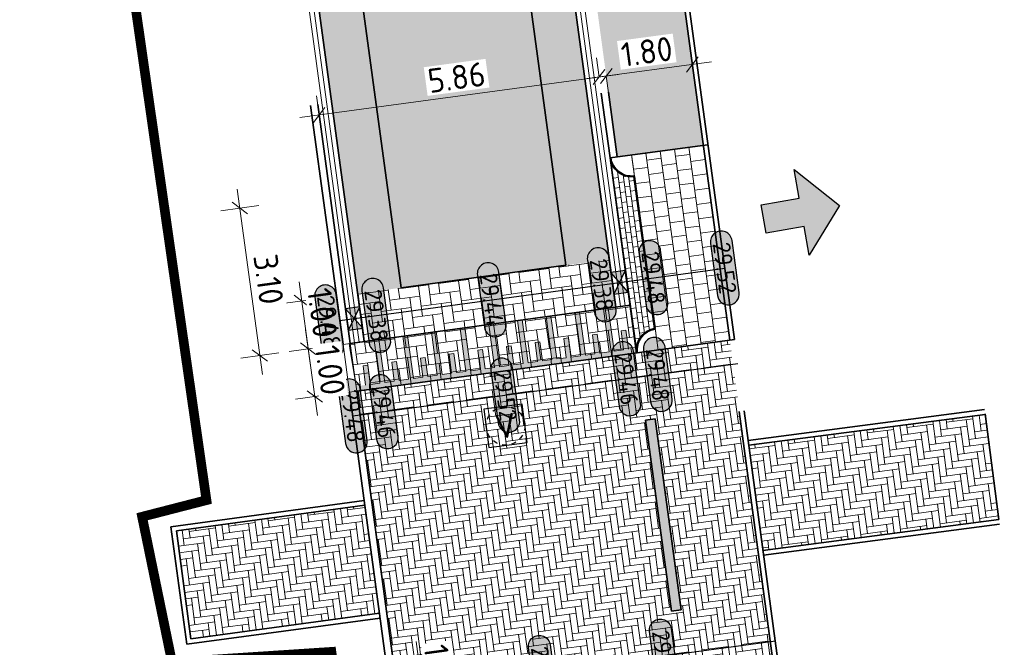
# Model space of a CAD drawing. Header units: metres. Extents: x 199937 to 201628, y 374508 to 375260.
# Tile 56 of 183: x 201139 to 201159, y 374759 to 374772. Entities that reach past the tile are written whole.
import ezdxf
from ezdxf.enums import TextEntityAlignment as Align

# ---------------------------------------------------------------- set-up
doc = ezdxf.new("R2010")
doc.units = ezdxf.units.M
for name, pattern in [('HIDDENX2', [0.75, 0.5, -0.25]), ('VH-OPSLUITBAND', [10, 4, -2, 2, -2]), ('VH-OPSLUITBAND_100X200', [16, 8, -2, 4, -2]), ('VH-OPSLUITBAND_150X250', [24, 16, -2, 4, -2]), ('VH-TROTTOIRBAND_130-150', [15, 5, -2, 2, -2, 2, -2]), ('XX-PROJECTGRENS', [18, 12, -3, 0, -3])]:
    doc.linetypes.add(name, pattern=pattern)
doc.layers.add('000___INRIT-PIJL', color=252, linetype='Continuous')
for name, color, linetype, lineweight in [('031___CL_DREMPEL TALUD', 250, 'Continuous', 18), ('B-WE-RI-VWA_RIOOLPUT_VALPUT-S', 20, 'Continuous', 25), ('N-WE-OG-HOOGTELIJN-G', 7, 'Continuous', 25), ('N-WE-RI-KOLK-S', 7, 'Continuous', 25), ('N-WE-VH-DREMPEL-G', 30, 'Continuous', 35), ('N-WE-VH-DWARSHELLING-S', 7, 'Continuous', 25), ('N-WE-VH-GOOT-G', 170, 'Continuous', 35), ('N-WE-VH-KANTOPSLUITING_OPSLUITBAND-G', 150, 'VH-OPSLUITBAND', 35), ('N-WE-VH-KANTOPSLUITING_OPSLUITBAND-V', 253, 'Continuous', 18), ('N-WE-VH-KANTOPSLUITING_OPSLUITBAND_100X200-G', 150, 'VH-OPSLUITBAND_100X200', 35), ('N-WE-VH-KANTOPSLUITING_OPSLUITBAND_150X250-G', 150, 'VH-OPSLUITBAND_150X250', 35), ('N-WE-VH-KANTOPSLUITING_TROTTOIRBAND_130 150-G', 210, 'VH-TROTTOIRBAND_130-150', 35), ('N-WE-VH-KANTOPSLUITING_TROTTOIRBAND_130 150_250_HOEKBLOK-S', 210, 'Continuous', 25), ('N-WE-VH-KANTOPSLUITING_VERLOOPBAND-S', 251, 'Continuous', 25), ('N-WE-VH-KANTVERHARDING_STREKLAAG-G', 60, 'Continuous', 18), ('N-WE-VH-VERHARDING_BETONSTRAATSTEEN-G', 252, 'Continuous', 35), ('N-WE-VH-VERHARDING_TEGEL-A', 252, 'Continuous', 18), ('N-WE-VH-VERHARDING_TEGEL-G', 252, 'Continuous', 35), ('N-WE-VW-MARKERING-V', 7, 'Continuous', 18), ('X-XX-AL-HOOGTELABEL-S', 7, 'Continuous', 25), ('X-XX-AL-M', 7, 'Continuous', 18)]:
    doc.layers.add(name, color=color, linetype=linetype, lineweight=lineweight)
doc.layers.add('N-WE-KG-GRENS_PROJECT-G', color=7, linetype='XX-PROJECTGRENS', lineweight=35, transparency=0.45)
for name, color, linetype, lineweight, true_color in [('N-WE-VH-VERHARDING_BETONSTRAATSTEEN_GRIJS-A', 7, 'Continuous', 18, 0xa6a6a6), ('N-WE-VH-VERHARDING_BETONSTRAATSTEEN_HEIDE-A', 7, 'Continuous', 0, 0x986657), ('N-WE-VH-VERHARDING_BETONSTRAATSTEEN_ROOD-A', 7, 'Continuous', 0, 0xa92c0a)]:
    doc.layers.add(name, color=color, linetype=linetype, lineweight=lineweight, true_color=true_color)
doc.styles.add('NLCS-ISO', font='NLCS-ISO.ttf')
doc.styles.add('NLCS-ISO-ANNOTATIEF-T18', font='NLCS-ISO.ttf', dxfattribs={"height": 1.8})
doc.styles.add('NLCS-ISO-ANNOTATIEF-T25', font='NLCS-ISO.ttf', dxfattribs={"height": 2.5})
doc.styles.add('NLCS-ISO-M200-T25', font='NLCS-ISO.ttf', dxfattribs={"height": 0.5})
doc.dimstyles.new('NLCS-ANNOTATIEF-T25-SCHRAP_L2_H1', dxfattribs={"dimtxt": 2.5, "dimasz": 1.4, "dimexe": 2, "dimexo": 2, "dimgap": 0.7, "dimtad": 1, "dimzin": 0, "dimdsep": 46, "dimtxsty": 'NLCS-ISO-ANNOTATIEF-T25', "dimblk": 'OBLIQUE', "dimcen": 0, "dimdle": 2, "dimclrd": 256, "dimclre": 256, "dimclrt": 256, "dimadec": 1, "dimazin": 0, "dimtfac": 1, "dimtdec": 3, "dimtofl": 0, "dimtmove": 0, "dimatfit": 3, "dimldrblk": 'OBLIQUE', "dimfxl": 2, "dimfxlon": 1, "dimtfillclr": 256, "dimtolj": 1, "dimtzin": 0, "dimlwd": -1, "dimlwe": -1, "dimarcsym": 0})
doc.dimstyles.new('NLCS-M200-T25-SCHRAP_L2_H1', dxfattribs={"dimscale": 0.2, "dimtxt": 2.5, "dimasz": 1.4, "dimexe": 2, "dimexo": 2, "dimgap": 0.7, "dimtad": 1, "dimzin": 0, "dimdsep": 46, "dimtxsty": 'NLCS-ISO-M200-T25', "dimblk": 'OBLIQUE', "dimcen": 0, "dimdle": 2, "dimclrd": 256, "dimclre": 256, "dimclrt": 256, "dimadec": 1, "dimazin": 0, "dimtfac": 1, "dimtdec": 3, "dimtofl": 0, "dimtmove": 0, "dimatfit": 3, "dimldrblk": 'OBLIQUE', "dimfxl": 2, "dimfxlon": 1, "dimtfillclr": 256, "dimtolj": 1, "dimtzin": 0, "dimlwd": -1, "dimlwe": -1, "dimarcsym": 0})
pattern_1 = [(187.70384062, (0, 0), (-0.17995353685, -0.23625563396), [0.63, -0.21]), (97.70384062, (0.0563, -0.4162), (-0.17995353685, -0.23625563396), [0.63, -0.21])]
pattern_2 = [(187.6988, (201154.70718, 374757.30051), (-0.1182687, -0.1552434), [0.552, -0.276]), (97.6988, (201154.76264, 374756.89025), (-0.1182687, -0.1552434), [0.552, -0.276])]

# ---------------------------------------------------------------- blocks, each defined once
blk = doc.blocks.new('*U12')
at = {"flags": 128}
for points in [[(-3.95, -0.1), (-3.95, -0.5)], [(-3.85, -0.1), (-3.85, -0.5)], [(-3.85, -0.1), (-3.65, -0.1)], [(-3.65, -0.1), (-3.65, -1)], [(-3.55, -0.1), (-3.55, -1)], [(-3.55, -0.1), (-3.35, -0.1)], [(-3.35, -0.1), (-3.35, -0.5)], [(-3.25, -0.1), (-3.25, -0.5)], [(-3.25, -0.1), (-3.05, -0.1)], [(-3.05, -0.1), (-3.05, -1)], [(-2.95, -0.1), (-2.95, -1)], [(-2.95, -0.1), (-2.75, -0.1)], [(-2.75, -0.1), (-2.75, -0.5)], [(-2.65, -0.1), (-2.65, -0.5)], [(-2.65, -0.1), (-2.45, -0.1)], [(-2.45, -0.1), (-2.45, -1)], [(-2.35, -0.1), (-2.35, -1)], [(-2.35, -0.1), (-2.15, -0.1)], [(-2.15, -0.1), (-2.15, -0.5)], [(-2.05, -0.1), (-2.05, -0.5)], [(-2.05, -0.1), (-1.85, -0.1)], [(-1.85, -0.1), (-1.85, -1)], [(-1.75, -0.1), (-1.75, -1)], [(-1.75, -0.1), (-1.55, -0.1)], [(-1.55, -0.1), (-1.55, -0.5)], [(-1.45, -0.1), (-1.45, -0.5)], [(-1.45, -0.1), (-1.25, -0.1)], [(-1.25, -0.1), (-1.25, -1)], [(-1.15, -0.1), (-1.15, -1)], [(-1.15, -0.1), (-0.95, -0.1)], [(-0.95, -0.1), (-0.95, -0.5)], [(-0.85, -0.1), (-0.65, -0.1)], [(-0.85, -0.1), (-0.85, -0.5)], [(-0.65, -0.1), (-0.65, -1)], [(-0.55, -0.1), (-0.35, -0.1)], [(-0.55, -0.1), (-0.55, -1)], [(-0.35, -0.1), (-0.35, -0.5)], [(-0.25, -0.1), (-0.05, -0.1)], [(-0.25, -0.1), (-0.25, -0.5)], [(-0.05, -0.1), (-0.05, -1)], [(0.05, -0.1), (0.25, -0.1)], [(0.05, -0.1), (0.05, -1)], [(0.25, -0.1), (0.25, -0.5)], [(0.35, -0.1), (0.55, -0.1)], [(0.35, -0.1), (0.35, -0.5)], [(0.55, -0.1), (0.55, -1)], [(0.65, -0.1), (0.65, -1)], [(0.65, -0.1), (0.85, -0.1)], [(0.85, -0.1), (0.85, -0.5)], [(0.95, -0.1), (0.95, -0.5)], [(0.95, -0.1), (1.15, -0.1)], [(1.15, -0.1), (1.15, -1)], [(1.25, -0.1), (1.45, -0.1)], [(1.25, -0.1), (1.25, -1)], [(1.45, -0.1), (1.45, -0.5)], [(1.55, -0.1), (1.55, -0.5)], [(-3.85, -0.5), (-3.95, -0.5)], [(-3.25, -0.5), (-3.35, -0.5)], [(-2.65, -0.5), (-2.75, -0.5)], [(-2.05, -0.5), (-2.15, -0.5)], [(-1.45, -0.5), (-1.55, -0.5)], [(-0.85, -0.5), (-0.95, -0.5)], [(-0.25, -0.5), (-0.35, -0.5)], [(0.35, -0.5), (0.25, -0.5)], [(0.95, -0.5), (0.85, -0.5)], [(1.55, -0.5), (1.45, -0.5)], [(-3.65, -1), (-3.55, -1)], [(-3.05, -1), (-2.95, -1)], [(-2.45, -1), (-2.35, -1)], [(-1.85, -1), (-1.75, -1)], [(-1.25, -1), (-1.15, -1)], [(-0.65, -1), (-0.55, -1)], [(-0.05, -1), (0.05, -1)], [(0.55, -1), (0.65, -1)], [(1.15, -1), (1.25, -1)]]:
    blk.add_lwpolyline(points, dxfattribs=at)
blk = doc.blocks.new('_Oblique')
at = {"color": 0, "linetype": 'ByBlock', "lineweight": -2}
blk.add_line((-0.5, -0.5), (0.5, 0.5), dxfattribs=at)
blk = doc.blocks.new('*D72')
at = {"layer": 'Defpoints', "color": 0, "transparency": 16777216}
for p in [(201152.799, 374770.748), (201152.799, 374770.748), (201151.015, 374770.509)]:
    blk.add_point(p, dxfattribs=at)
at = {"layer": 'X-XX-AL-M', "transparency": 16777216}
for p, q in [((201150.618, 374770.456), (201153.195, 374770.801)), ((201152.799, 374770.748), (201152.852, 374770.351)), ((201151.015, 374770.509), (201151.068, 374770.113))]:
    blk.add_line(p, q, dxfattribs=at)
at = {"layer": 'X-XX-AL-M', "transparency": 16777216, "xscale": 0.28, "yscale": 0.28, "zscale": 0.28}
for p, rotation in [((201152.799, 374770.748), 7.623960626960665), ((201151.015, 374770.509), 187.6239606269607)]:
    blk.add_blockref('_Oblique', p, dxfattribs=dict(at, rotation=rotation))
at = {"layer": 'X-XX-AL-M', "transparency": 16777216, "insert": (201151.855, 374771.015), "char_height": 0.5, "attachment_point": 5, "rotation": 7.624, "style": 'NLCS-ISO-ANNOTATIEF-T25', "bg_fill": 3, "box_fill_scale": 1.1, "bg_fill_color": 256, "bg_fill_true_color": 13158600, "bg_fill_transparency": 0}
blk.add_mtext('\\A1;1.80', dxfattribs=at)
blk = doc.blocks.new('*D73')
at = {"layer": 'Defpoints', "color": 0, "transparency": 16777216}
for p in [(201150.887, 374770.332), (201145.059, 374769.701), (201145.08, 374769.541)]:
    blk.add_point(p, dxfattribs=at)
at = {"layer": 'X-XX-AL-M', "transparency": 16777216}
for p, q in [((201150.866, 374770.489), (201150.812, 374770.885)), ((201151.262, 374770.543), (201144.662, 374769.647)), ((201145.059, 374769.701), (201145.005, 374770.097))]:
    blk.add_line(p, q, dxfattribs=at)
at = {"layer": 'X-XX-AL-M', "transparency": 16777216, "xscale": 0.28, "yscale": 0.28, "zscale": 0.28}
for p, rotation in [((201150.866, 374770.489), 7.727272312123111), ((201145.059, 374769.701), 187.7272723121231)]:
    blk.add_blockref('_Oblique', p, dxfattribs=dict(at, rotation=rotation))
at = {"layer": 'X-XX-AL-M', "transparency": 16777216, "insert": (201147.91, 374770.481), "char_height": 0.5, "attachment_point": 5, "rotation": 7.7273, "style": 'NLCS-ISO-ANNOTATIEF-T25', "bg_fill": 3, "box_fill_scale": 1.1, "bg_fill_color": 256, "bg_fill_true_color": 13158600, "bg_fill_transparency": 0}
blk.add_mtext('\\A1;5.86', dxfattribs=at)
blk = doc.blocks.new('*D79')
at = {"layer": 'Defpoints', "color": 0, "transparency": 16777216}
for p in [(201145.837, 374765.997), (201145.972, 374765.006)]:
    blk.add_point(p, dxfattribs=at)
at = {"layer": 'X-XX-AL-M', "transparency": 16777216}
for p, q in [((201144.644, 374766.238), (201144.887, 374764.454)), ((201145.095, 374765.896), (201144.302, 374765.788)), ((201145.23, 374764.905), (201144.437, 374764.797))]:
    blk.add_line(p, q, dxfattribs=at)
at = {"layer": 'X-XX-AL-M', "transparency": 16777216, "xscale": 0.28, "yscale": 0.28, "zscale": 0.28}
for p, rotation in [((201144.698, 374765.842), 97.755652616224), ((201144.833, 374764.851), 277.755652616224)]:
    blk.add_blockref('_Oblique', p, dxfattribs=dict(at, rotation=rotation))
at = {"layer": 'X-XX-AL-M', "transparency": 16777216, "insert": (201145.125, 374765.597), "char_height": 0.5, "attachment_point": 5, "rotation": 277.7557, "style": 'NLCS-ISO-ANNOTATIEF-T25', "bg_fill": 3, "box_fill_scale": 1.1, "bg_fill_color": 256, "bg_fill_true_color": 13158600, "bg_fill_transparency": 0}
blk.add_mtext('\\A1;1.00', dxfattribs=at)
at = {"layer": 'Defpoints', "color": 0, "transparency": 16777216}
blk.add_point((201144.833, 374764.851), dxfattribs=at)
blk = doc.blocks.new('*D80')
at = {"layer": 'Defpoints', "color": 0, "transparency": 16777216}
for p in [(201145.972, 374765.006), (201146.107, 374764.015)]:
    blk.add_point(p, dxfattribs=at)
at = {"layer": 'X-XX-AL-M', "transparency": 16777216}
for p, q in [((201144.779, 374765.247), (201145.022, 374763.464)), ((201145.23, 374764.905), (201144.437, 374764.797)), ((201145.365, 374763.914), (201144.572, 374763.806))]:
    blk.add_line(p, q, dxfattribs=at)
at = {"layer": 'X-XX-AL-M', "transparency": 16777216, "insert": (201145.287, 374764.408), "char_height": 0.5, "attachment_point": 5, "rotation": 277.7557, "style": 'NLCS-ISO-ANNOTATIEF-T25', "bg_fill": 3, "box_fill_scale": 1.1, "bg_fill_color": 256, "bg_fill_true_color": 13158600, "bg_fill_transparency": 0}
blk.add_mtext('\\A1;1.00', dxfattribs=at)
at = {"layer": 'Defpoints', "color": 0, "transparency": 16777216}
blk.add_point((201144.968, 374763.86), dxfattribs=at)
at = {"layer": 'X-XX-AL-M', "transparency": 16777216, "xscale": 0.28, "yscale": 0.28, "zscale": 0.28}
for p, rotation in [((201144.833, 374764.851), 97.755652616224), ((201144.968, 374763.86), 277.755652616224)]:
    blk.add_blockref('_Oblique', p, dxfattribs=dict(at, rotation=rotation))
blk = doc.blocks.new('*D81')
at = {"layer": 'Defpoints', "color": 0, "transparency": 16777216}
for p in [(201151.242, 374768.831), (201151.657, 374765.774), (201143.829, 374764.712)]:
    blk.add_point(p, dxfattribs=at)
at = {"layer": 'X-XX-AL-M', "transparency": 16777216}
for p, q in [((201143.361, 374768.165), (201143.883, 374764.316)), ((201143.811, 374767.823), (201143.018, 374767.715)), ((201144.226, 374764.766), (201143.433, 374764.658))]:
    blk.add_line(p, q, dxfattribs=at)
at = {"layer": 'X-XX-AL-M', "transparency": 16777216, "xscale": 0.28, "yscale": 0.28, "zscale": 0.28}
for p, rotation in [((201143.415, 374767.769), 97.72727199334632), ((201143.829, 374764.712), 277.7272719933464)]:
    blk.add_blockref('_Oblique', p, dxfattribs=dict(at, rotation=rotation))
at = {"layer": 'X-XX-AL-M', "transparency": 16777216, "insert": (201144.008, 374766.293), "char_height": 0.5, "attachment_point": 5, "rotation": 277.7273, "style": 'NLCS-ISO-ANNOTATIEF-T25', "bg_fill": 3, "box_fill_scale": 1.1, "bg_fill_color": 256, "bg_fill_true_color": 13158600, "bg_fill_transparency": 0}
blk.add_mtext('\\A1;3.10', dxfattribs=at)
blk = doc.blocks.new('*D181')
at = {"layer": 'Defpoints', "color": 0, "transparency": 16777216}
for p in [(201146.751, 374757.234, 29.516), (201146.885, 374756.243, 29.516), (201146.107, 374756.138)]:
    blk.add_point(p, dxfattribs=at)
at = {"layer": 'X-XX-AL-M', "transparency": 16777216}
for p, q in [((201147.24, 374757.512), (201147.069, 374758.781)), ((201145.92, 374757.525), (201146.161, 374755.742)), ((201146.04, 374756.633), (201147.24, 374757.512)), ((201145.609, 374757.08), (201145.577, 374757.075)), ((201145.743, 374756.089), (201145.711, 374756.084))]:
    blk.add_line(p, q, dxfattribs=at)
at = {"layer": 'X-XX-AL-M', "transparency": 16777216, "xscale": 0.28, "yscale": 0.28, "zscale": 0.28}
for p, rotation in [((201145.973, 374757.129), 97.69884873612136), ((201146.107, 374756.138), 277.6988487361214)]:
    blk.add_blockref('_Oblique', p, dxfattribs=dict(at, rotation=rotation))
at = {"layer": 'X-XX-AL-M', "transparency": 16777216, "insert": (201147.541, 374758.199), "char_height": 0.5, "attachment_point": 5, "rotation": 277.6988, "style": 'NLCS-ISO-M200-T25', "bg_fill": 3, "box_fill_scale": 1.1, "bg_fill_color": 256, "bg_fill_true_color": 13158600, "bg_fill_transparency": 0}
blk.add_mtext('\\A1;1.00', dxfattribs=at)
blk = doc.blocks.new('inrit')
h = blk.add_hatch(color=256)
h.dxf.hatch_style = 1
h.paths.add_polyline_path([(0.3, 1), (-0.3, 1), (-0.3, 1.8), (-0.9, 1.8), (0, 2.6), (0.9, 1.8), (0.3, 1.8)])
at = {"color": 3, "flags": 128}
blk.add_lwpolyline([(0.3, 1), (-0.3, 1), (-0.3, 1.8), (-0.9, 1.8), (0, 2.6), (0.9, 1.8), (0.3, 1.8), (0.3, 1)], dxfattribs=at)
blk = doc.blocks.new('SVH-VERLOOPBAND_TROTTOIRBAND 130 150X250 HD_OPSLUITBAND 150X250 HD_L1000_LINKS-MM')
at = {"linetype": 'Continuous', "lineweight": 0}
blk.add_lwpolyline([(0, 0), (-1000, 0), (-1000, 150), (0, 150)], close=True, dxfattribs=at)
blk.add_lwpolyline([(0, 20), (-100, 20), (-900, 0)], dxfattribs=at)
blk = doc.blocks.new('SVH-TROTTOIRBAND HOEKBLOK_130 150X250_R450_H90UITW_HD-MM')
at = {"linetype": 'Continuous', "lineweight": 0}
for q in [(450, 450), (0, 0)]:
    blk.add_line((0, 450), q, dxfattribs=at)
for radius in [450, 430]:
    blk.add_arc((0, 450), radius, 270, 0, dxfattribs=at)
blk = doc.blocks.new('*U283')
h = blk.add_hatch(color=253)
h.dxf.hatch_style = 1
edge = h.paths.add_edge_path()
edge.add_line((2.73, 1.13), (-2.73, 1.13))
edge.add_arc((-2.73, 0), 1.13, 90, 270)
edge.add_line((-2.73, -1.13), (2.73, -1.13))
edge.add_arc((2.73, 0), 1.13, 270, 450)
blk.add_lwpolyline([(2.73, 1.13), (-2.73, 1.13, 1), (-2.73, -1.13), (2.73, -1.13, 1)], format="xyb", close=True)
at = {"style": 'NLCS-ISO-ANNOTATIEF-T18'}
blk.add_attdef('HGT', text='', height=1.8, dxfattribs=at).set_placement((0, 0), align=Align.MIDDLE_CENTER)
blk = doc.blocks.new('*U344')
blk.add_solid([(0, 0), (2.635, 0.25), (5.271, 0)])
blk = doc.blocks.new('*U345')
blk.add_solid([(0, 0), (0, -0.25), (1.8, 0)])
blk = doc.blocks.new('SRI-PUT_VALPUT-SO')
at = {"lineweight": -3, "flags": 128}
blk.add_lwpolyline([(-2, -2), (2, -2), (2, 2), (-2, 2)], close=True, dxfattribs=at)
at = {"linetype": 'HIDDENX2', "lineweight": -3, "ltscale": 0.25}
blk.add_circle((0, 0), 2, dxfattribs=at)
at = {"ltscale": 0.1, "style": 'NLCS-ISO'}
blk.add_text('V', height=2.5, dxfattribs=at).set_placement((0, -0.01), align=Align.MIDDLE_CENTER)
blk = doc.blocks.new('N-SRI-KOLK_STRAAT_450X300-SO')
h = blk.add_hatch(color=256)
h.dxf.hatch_style = 1
h.paths.add_polyline_path([(0, 0.75), (-1.125, 1.5), (-1.125, 0)])
h.paths.add_polyline_path([(1.125, 0), (1.125, 1.5), (0, 0.75)])
for p, q in [((-1.125, 0), (1.125, 1.5)), ((1.125, 0), (-1.125, 1.5))]:
    blk.add_line(p, q)
at = {"flags": 128}
blk.add_lwpolyline([(-1.125, 0), (1.125, 0), (1.125, 1.5), (-1.125, 1.5)], close=True, dxfattribs=at)

msp = doc.modelspace()

# ---------------------------------------------------------------- hatches: boundary and pattern name
at = {"layer": 'N-WE-VH-KANTOPSLUITING_OPSLUITBAND-V'}
h = msp.add_hatch(color=256, dxfattribs=at)
h.dxf.hatch_style = 1
h.paths.add_polyline_path([(201152.029, 374763.4), (201151.831, 374763.373), (201152.367, 374759.409), (201152.566, 374759.436)])
at = {"layer": 'N-WE-VH-VERHARDING_BETONSTRAATSTEEN_GRIJS-A'}
h = msp.add_hatch(dxfattribs=at)
h.set_pattern_fill('AVH-GRI_BSS_KEIFRMT_HALFST-SO', color=256, angle=7.7163, pattern_type=2)
h.set_pattern_definition([(7.71626, (201343.74282, 375069.87108), (0.089951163, 0.118147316), [0.105, -0.105]), (97.71626, (201343.74282, 375069.87108), (-0.10404924, -0.014098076), [])])
edge = h.paths.add_edge_path()
edge.add_line((201151.643, 374764.763), (201151.094, 374768.811))
edge.add_arc((201151.54, 374768.872), 0.45, 187.7273, 277.7273)
edge.add_line((201151.6, 374768.426), (201152.028, 374765.27))
edge.add_arc((201152.089, 374764.824), 0.45, 97.7273, 187.7273)
at = {"layer": 'N-WE-VH-VERHARDING_BETONSTRAATSTEEN_HEIDE-A', "true_color": 0x986657}
h = msp.add_hatch(dxfattribs=at)
h.set_pattern_fill('AVH-HEI_BSS_KEIFRMT_KEPER-SO', color=25, scale=2, angle=187.7038, pattern_type=2)
h.set_pattern_definition(pattern_1)
h.paths.add_polyline_path([(201150.184, 374766.583), (201151.081, 374766.705), (201144.881, 374812.37), (201143.99, 374812.249)])
h = msp.add_hatch(dxfattribs=at)
h.set_pattern_fill('AVH-HEI_BSS_KEIFRMT_KEPER-SO', color=25, scale=2, angle=187.7038, pattern_type=2)
h.set_pattern_definition(pattern_1)
edge = h.paths.add_edge_path()
edge.add_line((201145.857, 374765.994), (201146.758, 374766.116))
edge.add_line((201146.758, 374766.116), (201140.835, 374809.607))
edge.add_arc((201100.011, 374804.047), 41.2, 7.7558, 10.8079)
edge.add_line((201140.481, 374811.773), (201139.587, 374811.651))
edge.add_arc((201100.011, 374804.047), 40.3, 7.7558, 10.8768, ccw=False)
edge.add_line((201139.943, 374809.485), (201145.857, 374765.994))
h = msp.add_hatch(dxfattribs=at)
h.set_pattern_fill('AVH-HEI_BSS_KEIFRMT_KEPER-SO', color=25, scale=2, angle=187.6988, pattern_type=2)
h.set_pattern_definition([(187.6988, (201148.5437, 374746.21042), (-0.1799741, -0.23624), [0.63, -0.21]), (97.6988, (201148.59997, 374745.7942), (-0.1799741, -0.23624), [0.63, -0.21])])
h.paths.add_polyline_path([(201151.216, 374765.714), (201151.081, 374766.705), (201145.857, 374765.994), (201145.992, 374765.003), (201149.172, 374765.436)])
at = {"layer": 'N-WE-VH-VERHARDING_BETONSTRAATSTEEN_ROOD-A'}
h = msp.add_hatch(dxfattribs=at)
h.set_pattern_fill('AVH-ROO_BSS_KEIFRMT_KEPER-SO', color=36, scale=2, angle=142.7038, pattern_type=2)
h.set_pattern_definition([(142.70384062, (0, 0), (-0.29430432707, -0.03981159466), [0.63, -0.21]), (52.70384062, (-0.2545, -0.33412), (-0.29430432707, -0.03981159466), [0.63, -0.21])])
edge = h.paths.add_edge_path()
edge.add_line((201146.758, 374766.116), (201150.184, 374766.583))
edge.add_line((201150.184, 374766.583), (201143.99, 374812.249))
edge.add_line((201143.99, 374812.249), (201140.481, 374811.773))
edge.add_arc((201100.011, 374804.047), 41.2, 7.7558, 10.8079, ccw=False)
edge.add_line((201140.835, 374809.607), (201146.758, 374766.116))
h = msp.add_hatch(dxfattribs=at)
h.set_pattern_fill('AVH-ROO_BSS_KEIFRMT_KEPER-SO', color=36, scale=2, angle=187.7, pattern_type=2)
h.set_pattern_definition([(187.7, (201109.11427, 374903.02658), (-0.17996937, -0.23624357), [0.63, -0.21]), (97.7, (201109.17055, 374902.61037), (-0.17996937, -0.23624357), [0.63, -0.21])])
h.paths.add_polyline_path([(201145.839, 374763.973), (201151.643, 374764.763), (201151.509, 374765.754), (201145.704, 374764.963)])
h = msp.add_hatch(dxfattribs=at)
h.set_pattern_fill('AVH-ROO_BSS_DIKFRMT_ELLEBOOG-SO', color=36, scale=2, angle=-172.3012, pattern_type=2)
h.set_pattern_definition(pattern_2)
h.paths.add_polyline_path([(201151.831, 374763.373), (201152.029, 374763.4), (201152.566, 374759.436), (201152.367, 374759.409)], flags=16)
h.paths.add_polyline_path([(201154.487, 374758.28), (201153.575, 374765.026), (201145.839, 374763.973), (201146.003, 374762.762), (201146.751, 374757.234)])
h = msp.add_hatch(dxfattribs=at)
h.set_pattern_fill('AVH-ROO_BSS_DIKFRMT_ELLEBOOG-SO', color=36, scale=2, angle=-172.3012, pattern_type=2)
h.set_pattern_definition(pattern_2)
h.paths.add_polyline_path([(201153.971, 374762.848), (201154.265, 374760.668), (201159.159, 374761.308), (201158.874, 374763.49)])
h = msp.add_hatch(dxfattribs=at)
h.set_pattern_fill('AVH-ROO_BSS_DIKFRMT_ELLEBOOG-SO', color=36, scale=2, angle=-172.3012, pattern_type=2)
h.set_pattern_definition(pattern_2)
h.paths.add_polyline_path([(201146.311, 374759.364), (201146.008, 374761.603), (201142.097, 374761.074), (201142.4, 374758.835)])
at = {"layer": 'N-WE-VH-VERHARDING_TEGEL-A'}
h = msp.add_hatch(dxfattribs=at)
h.set_pattern_fill('AVH-TEGEL_300X300_HALFST-SO', color=256, scale=5, angle=97.7, pattern_type=2)
h.set_pattern_definition([(97.7, (0, 0), (-0.188843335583, 0.2771970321), [0.3, -0.3]), (187.7, (0, 0), (0.04019585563, -0.29729495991), [])])
h.paths.add_polyline_path([(201149.886, 374792.215), (201148.102, 374791.973), (201151.242, 374768.831), (201153.026, 374769.072)])
h.paths.add_polyline_path([(201147.451, 374796.771), (201149.235, 374797.013), (201146.841, 374814.655), (201145.058, 374814.412)])
h = msp.add_hatch(dxfattribs=at)
h.set_pattern_fill('AVH-TEGEL_300X300_HALFST-SO', color=256, angle=7.7273, pattern_type=2)
h.set_pattern_definition([(7.7273, (201151.53971, 374768.87127), (0.277107, 0.1889753), [0.3, -0.3]), (97.727, (201151.5397, 374768.87127), (-0.297276, -0.040337), [])])
h.paths.add_polyline_path([(201153.026, 374769.072), (201151.54, 374768.871), (201151.6, 374768.426), (201152.028, 374765.27), (201152.089, 374764.824), (201153.575, 374765.026)])
at = {"layer": 'N-WE-VW-MARKERING-V'}
h = msp.add_hatch(color=256, dxfattribs=at)
h.dxf.hatch_style = 1
h.paths.add_polyline_path([(201151.643, 374764.763), (201151.63, 374764.862), (201151.473, 374764.841), (201151.419, 374765.237), (201151.32, 374765.224), (201151.374, 374764.827), (201151.176, 374764.8), (201151.054, 374765.692), (201150.955, 374765.679), (201151.077, 374764.787), (201150.879, 374764.76), (201150.825, 374765.156), (201150.725, 374765.143), (201150.779, 374764.746), (201150.581, 374764.719), (201150.46, 374765.611), (201150.361, 374765.598), (201150.482, 374764.706), (201150.284, 374764.679), (201150.23, 374765.075), (201150.131, 374765.062), (201150.185, 374764.665), (201149.987, 374764.638), (201149.865, 374765.53), (201149.766, 374765.517), (201149.888, 374764.625), (201149.689, 374764.598), (201149.636, 374764.994), (201149.536, 374764.981), (201149.59, 374764.584), (201149.392, 374764.557), (201149.271, 374765.449), (201149.172, 374765.436), (201149.293, 374764.544), (201149.095, 374764.517), (201149.041, 374764.913), (201148.942, 374764.9), (201148.996, 374764.504), (201148.798, 374764.477), (201148.676, 374765.368), (201148.577, 374765.355), (201148.699, 374764.463), (201148.5, 374764.436), (201148.446, 374764.832), (201148.347, 374764.819), (201148.401, 374764.423), (201148.203, 374764.396), (201148.082, 374765.287), (201147.983, 374765.274), (201148.104, 374764.382), (201147.906, 374764.355), (201147.852, 374764.751), (201147.753, 374764.738), (201147.807, 374764.342), (201147.609, 374764.315), (201147.487, 374765.206), (201147.388, 374765.193), (201147.51, 374764.301), (201147.311, 374764.274), (201147.257, 374764.67), (201147.158, 374764.657), (201147.212, 374764.261), (201147.014, 374764.234), (201146.893, 374765.125), (201146.794, 374765.112), (201146.915, 374764.22), (201146.717, 374764.193), (201146.663, 374764.589), (201146.564, 374764.576), (201146.618, 374764.18), (201146.42, 374764.153), (201146.298, 374765.044), (201146.199, 374765.031), (201146.321, 374764.139), (201146.122, 374764.112), (201146.068, 374764.508), (201145.969, 374764.495), (201146.023, 374764.099), (201145.825, 374764.072), (201145.839, 374763.973)])

# ---------------------------------------------------------------- linework, layer by layer
at = {"layer": 'N-WE-KG-GRENS_PROJECT-G', "const_width": 0.2}
msp.add_lwpolyline([(201159.79, 374646.456), (201145.314, 374758.563), (201142.008, 374758.346), (201141.387, 374761.366), (201142.722, 374761.71), (201139.59, 374783.475), (201135.499, 374783.578), (201135.352, 374792.302), (201141.351, 374792.639), (201138.628, 374812.246, 0.109865), (201132.554, 374825.628), (201114.372, 374850.578, -0.143838), (201104.923, 374883.281, 0.2954), (201098.087, 374888.709), (201097.958, 374895.618, 0.37548), (201107.235, 374901.614), (201127.87, 374992.347, 0.360004), (201124.5, 374997.908), (201067.947, 375010.729, 0.377588)], format="xyb", dxfattribs=at)
at = {"layer": 'N-WE-OG-HOOGTELIJN-G', "elevation": 29.516}
for points in [[(201145.489, 374765.439), (201153.473, 374766.526)], [(201145.758, 374763.457), (201153.741, 374764.544)]]:
    msp.add_lwpolyline(points, dxfattribs=at)
at = {"layer": 'N-WE-VH-DREMPEL-G', "elevation": 29.516}
for points in [[(201145.704, 374764.963), (201151.509, 374765.754)], [(201145.839, 374763.973), (201153.674, 374765.04)]]:
    msp.add_lwpolyline(points, dxfattribs=at)
at = {"layer": 'N-WE-VH-GOOT-G'}
msp.add_lwpolyline([(201144.746, 374813.361), (201151.211, 374765.714)], dxfattribs=at)
msp.add_lwpolyline([(201145.99, 374765.002), (201139.943, 374809.485, 0.019838), (201139.386, 374812.633, 0.019838)], format="xyb", dxfattribs=at)
at = {"layer": 'N-WE-VH-KANTOPSLUITING_OPSLUITBAND-G'}
msp.add_lwpolyline([(201151.831, 374763.373), (201152.367, 374759.409), (201152.566, 374759.436), (201152.029, 374763.4)], close=True, dxfattribs=at)
at = {"layer": 'N-WE-VH-KANTOPSLUITING_OPSLUITBAND_100X200-G', "linetype": 'Continuous'}
for points in [[(201158.861, 374763.589), (201153.958, 374762.948)], [(201158.874, 374763.49), (201153.971, 374762.848)], [(201159.159, 374761.308), (201154.265, 374760.668)], [(201159.172, 374761.209), (201154.278, 374760.569)]]:
    msp.add_lwpolyline(points, dxfattribs=at)
at = {"layer": 'N-WE-VH-KANTOPSLUITING_OPSLUITBAND_100X200-G'}
for points in [[(201145.995, 374761.702), (201141.985, 374761.16), (201142.314, 374758.723), (201146.325, 374759.265)], [(201146.008, 374761.603), (201142.097, 374761.074), (201142.4, 374758.835), (201146.311, 374759.364)]]:
    msp.add_lwpolyline(points, dxfattribs=at)
at = {"layer": 'N-WE-VH-KANTOPSLUITING_TROTTOIRBAND_130 150-G'}
for points in [[(201147.954, 374791.953), (201151.094, 374768.811)], [(201148.102, 374791.973), (201151.242, 374768.831)], [(201158.872, 374763.504), (201159.159, 374761.308)]]:
    msp.add_lwpolyline(points, dxfattribs=at)
at = {"layer": 'N-WE-VH-VERHARDING_BETONSTRAATSTEEN-G'}
msp.add_lwpolyline([(201143.99, 374812.249), (201150.178, 374766.582)], dxfattribs=at)
for points in [[(201146.758, 374766.116), (201140.835, 374809.607, 0.013318), (201140.481, 374811.773)], [(201151.643, 374764.763), (201151.094, 374768.811, 0.414214), (201151.6, 374768.426), (201152.028, 374765.27, 0.414214), (201151.643, 374764.763)]]:
    msp.add_lwpolyline(points, format="xyb", dxfattribs=at)
at = {"layer": 'N-WE-VH-VERHARDING_BETONSTRAATSTEEN-G', "elevation": 29.516}
msp.add_lwpolyline([(201146.758, 374766.116), (201150.178, 374766.583)], dxfattribs=at)
at = {"layer": 'N-WE-VH-VERHARDING_TEGEL-G'}
msp.add_lwpolyline([(201151.094, 374768.811), (201153.117, 374769.084)], dxfattribs=at)

# ---------------------------------------------------------------- block references
at = {"layer": '000___INRIT-PIJL', "rotation": 279.962536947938}
msp.add_blockref('inrit', (201153.292, 374767.371, 29.515), dxfattribs=at)
at = {"layer": '031___CL_DREMPEL TALUD', "rotation": 187.7557726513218}
msp.add_blockref('*U12', (201147.573, 374764.209, 29.516), dxfattribs=at)
at = {"layer": 'B-WE-RI-VWA_RIOOLPUT_VALPUT-S', "xscale": 0.2, "yscale": 0.2, "zscale": 0.2, "rotation": 7.621946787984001}
msp.add_blockref('SRI-PUT_VALPUT-SO', (201148.925, 374763.252, 29.344), dxfattribs=at)
at = {"layer": 'N-WE-VH-DWARSHELLING-S', "rotation": 187.7272723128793}
msp.add_blockref('*U345', (201152.956, 374769.588), dxfattribs=at)
at = {"layer": 'X-XX-AL-HOOGTELABEL-S', "xscale": 0.2, "yscale": 0.2, "zscale": 0.2, "rotation": 277.7272723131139}
msp.add_blockref('*U283', (201153.473, 374766.526, 29.516), dxfattribs=at).add_auto_attribs({'HGT': '29.52'})
at = {"layer": 'X-XX-AL-HOOGTELABEL-S'}
ref = msp.add_blockref('*U283', (201152.21, 374758.477, 29.516), dxfattribs=dict(at, xscale=-0.2, yscale=0.2, zscale=0.2, rotation=277.7272723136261))
ref.add_attrib('HGT', '29.50', dxfattribs={"layer": '0', "height": 0.36, "rotation": 277.7273, "style": 'NLCS-ISO-ANNOTATIEF-T18'}).set_placement((201152.21, 374758.476, 29.516), align=Align.MIDDLE_CENTER)
ref = msp.add_blockref('*U283', (201149.7, 374758.137, 29.516), dxfattribs=dict(at, xscale=-0.2, yscale=0.2, zscale=0.2, rotation=277.7272723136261))
ref.add_attrib('HGT', '29.53', dxfattribs={"layer": '0', "height": 0.36, "rotation": 277.7273, "style": 'NLCS-ISO-ANNOTATIEF-T18'}).set_placement((201149.7, 374758.137, 29.516), align=Align.MIDDLE_CENTER)

# ---------------------------------------------------------------- next in the draw order: dimensions: what is measured, and where the dimension line sits
at = {"layer": 'X-XX-AL-M'}
dim = msp.add_aligned_dim(p1=(201151.015, 374770.509), p2=(201152.799, 374770.748), distance=0, dimstyle='NLCS-ANNOTATIEF-T25-SCHRAP_L2_H1', override={"dimtfill": 1}, dxfattribs=at)
dim.commit()
dim.dimension.update_dxf_attribs({"geometry": '*D72', "text_midpoint": (201151.855, 374771.015)})
for base, p1, p2, angle, dimstyle, override, picture, middle in [((201144.833, 374764.851), (201145.837, 374765.997), (201145.972, 374765.006), 277.7557, 'NLCS-ANNOTATIEF-T25-SCHRAP_L2_H1', {"dimtfill": 1}, '*D79', (201144.739, 374765.544)), ((201146.107, 374756.138), (201146.751, 374757.234, 29.516), (201146.885, 374756.243, 29.516), 277.6988, 'NLCS-M200-T25-SCHRAP_L2_H1', {"dimtmove": 1, "dimtfill": 1}, '*D181', (201147.221, 374757.651))]:
    dim = msp.add_linear_dim(base=base, p1=p1, p2=p2, angle=angle, dimstyle=dimstyle, override=override, dxfattribs=at)
    dim.commit()
    dim.dimension.update_dxf_attribs({"geometry": picture, "text_midpoint": middle, "dimtype": 161})

# ---------------------------------------------------------------- next in the draw order: linework, layer by layer
at = {"layer": 'N-WE-OG-HOOGTELIJN-G', "elevation": 29.516}
msp.add_lwpolyline([(201146.537, 374757.71), (201154.522, 374758.789)], dxfattribs=at)
at = {"layer": 'N-WE-VH-KANTOPSLUITING_OPSLUITBAND_100X200-G'}
msp.add_lwpolyline([(201146.751, 374757.234), (201145.839, 374763.973)], dxfattribs=at)
at = {"layer": 'N-WE-VH-KANTOPSLUITING_OPSLUITBAND_150X250-G'}
msp.add_lwpolyline([(201146.602, 374757.214), (201145.69, 374763.952)], dxfattribs=at)

# ---------------------------------------------------------------- next in the draw order: dimensions: what is measured, and where the dimension line sits
at = {"layer": 'X-XX-AL-M'}
dim = msp.add_aligned_dim(p1=(201151.242, 374768.831), p2=(201151.657, 374765.774), distance=-7.9, text='3.10', dimstyle='NLCS-ANNOTATIEF-T25-SCHRAP_L2_H1', override={"dimtfill": 1}, dxfattribs=at)
dim.commit()
dim.dimension.update_dxf_attribs({"geometry": '*D81', "text_midpoint": (201144.008, 374766.293)})

# ---------------------------------------------------------------- next in the draw order: linework, layer by layer
at = {"layer": 'N-WE-VH-KANTOPSLUITING_OPSLUITBAND_100X200-G'}
for points in [[(201176.265, 374639.913), (201171.745, 374641.746, -0.226841), (201169.851, 374644.633), (201153.575, 374765.026), (201146.835, 374814.702, -0.383896), (201149.85, 374819.125), (201151.437, 374819.513), (201151.01, 374821.262)], [(201176.389, 374639.971), (201171.79, 374641.836, -0.226308), (201169.95, 374644.646), (201153.674, 374765.04), (201146.934, 374814.715, -0.383896), (201149.873, 374819.028), (201151.558, 374819.44), (201151.107, 374821.285)]]:
    msp.add_lwpolyline(points, format="xyb", dxfattribs=at)
at = {"layer": 'N-WE-VH-KANTOPSLUITING_TROTTOIRBAND_130 150-G'}
for points in [[(201145.555, 374764.943), (201140.075, 374805.18)], [(201145.704, 374764.963), (201140.224, 374805.2)]]:
    msp.add_lwpolyline(points, dxfattribs=at)
at = {"layer": 'N-WE-VH-KANTVERHARDING_STREKLAAG-G'}
for points in [[(201144.845, 374813.374), (201151.31, 374765.727)], [(201144.944, 374813.388), (201151.409, 374765.74)]]:
    msp.add_lwpolyline(points, dxfattribs=at)
for points in [[(201145.792, 374764.975), (201139.745, 374809.459, 0.019938), (201139.187, 374812.606, 0.019938)], [(201145.891, 374764.989), (201139.844, 374809.472, 0.019888), (201139.287, 374812.62, 0.019888)]]:
    msp.add_lwpolyline(points, format="xyb", dxfattribs=at)

# ---------------------------------------------------------------- next in the draw order: block references
at = {"layer": 'N-WE-RI-KOLK-S', "xscale": 0.2, "yscale": 0.2, "zscale": 0.2}
for p, rotation in [((201151.437, 374766.249), 97.61945626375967), ((201145.636, 374765.459), 277.7557726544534)]:
    msp.add_blockref('N-SRI-KOLK_STRAAT_450X300-SO', p, dxfattribs=dict(at, rotation=rotation))
at = {"layer": 'N-WE-VH-DWARSHELLING-S', "rotation": 7.727273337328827}
msp.add_blockref('*U344', (201145.504, 374768.576), dxfattribs=at)
at = {"layer": 'N-WE-VH-KANTOPSLUITING_TROTTOIRBAND_130 150_250_HOEKBLOK-S', "zscale": 0.001}
for p, xscale, yscale, rotation in [((201151.094, 374768.811), 0.001, 0.001, 277.7272634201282), ((201151.643, 374764.763), -0.0009999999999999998, 0.0009999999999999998, 277.7272812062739)]:
    msp.add_blockref('SVH-TROTTOIRBAND HOEKBLOK_130 150X250_R450_H90UITW_HD-MM', p, dxfattribs=dict(at, xscale=xscale, yscale=yscale, rotation=rotation))
at = {"layer": 'N-WE-VH-KANTOPSLUITING_VERLOOPBAND-S', "xscale": 0.001, "yscale": 0.001, "zscale": 0.001, "rotation": 97.75577265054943}
msp.add_blockref('SVH-VERLOOPBAND_TROTTOIRBAND 130 150X250 HD_OPSLUITBAND 150X250 HD_L1000_LINKS-MM', (201145.704, 374764.963, 29.516), dxfattribs=at)
at = {"layer": 'X-XX-AL-HOOGTELABEL-S', "xscale": 0.2, "yscale": 0.2, "zscale": 0.2, "rotation": 277.7272723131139}
for p, values in [((201150.92, 374766.179), {'HGT': '29.38'}), ((201151.992, 374766.325, 29.516), {'HGT': '29.48'}), ((201148.638, 374765.868, 29.516), {'HGT': '29.44'}), ((201145.264, 374765.408, 29.516), {'HGT': '29.48'}), ((201146.244, 374765.542, 29.516), {'HGT': '29.38'}), ((201151.43, 374764.229, 29.516), {'HGT': '29.46'}), ((201152.083, 374764.318, 29.516), {'HGT': '29.48'}), ((201148.92, 374763.888, 29.516), {'HGT': '29.52'}), ((201146.401, 374763.545, 29.516), {'HGT': '29.46'}), ((201145.758, 374763.457, 29.516), {'HGT': '29.48'})]:
    msp.add_blockref('*U283', p, dxfattribs=at).add_auto_attribs(values)

# ---------------------------------------------------------------- next in the draw order: dimensions: what is measured, and where the dimension line sits
at = {"layer": 'X-XX-AL-M'}
dim = msp.add_linear_dim(base=(201145.059, 374769.701), p1=(201150.887, 374770.332), p2=(201145.08, 374769.541), angle=187.7273, dimstyle='NLCS-ANNOTATIEF-T25-SCHRAP_L2_H1', override={"dimtfill": 1}, dxfattribs=at)
dim.commit()
dim.dimension.update_dxf_attribs({"geometry": '*D73', "text_midpoint": (201147.91, 374770.481)})
dim = msp.add_linear_dim(base=(201144.968, 374763.86), p1=(201145.972, 374765.006), p2=(201146.107, 374764.015), angle=97.7557, dimstyle='NLCS-ANNOTATIEF-T25-SCHRAP_L2_H1', override={"dimtfill": 1}, dxfattribs=at)
dim.commit()
dim.dimension.update_dxf_attribs({"geometry": '*D80', "text_midpoint": (201144.901, 374764.355), "dimtype": 160})

doc.saveas('drawing.dxf')
